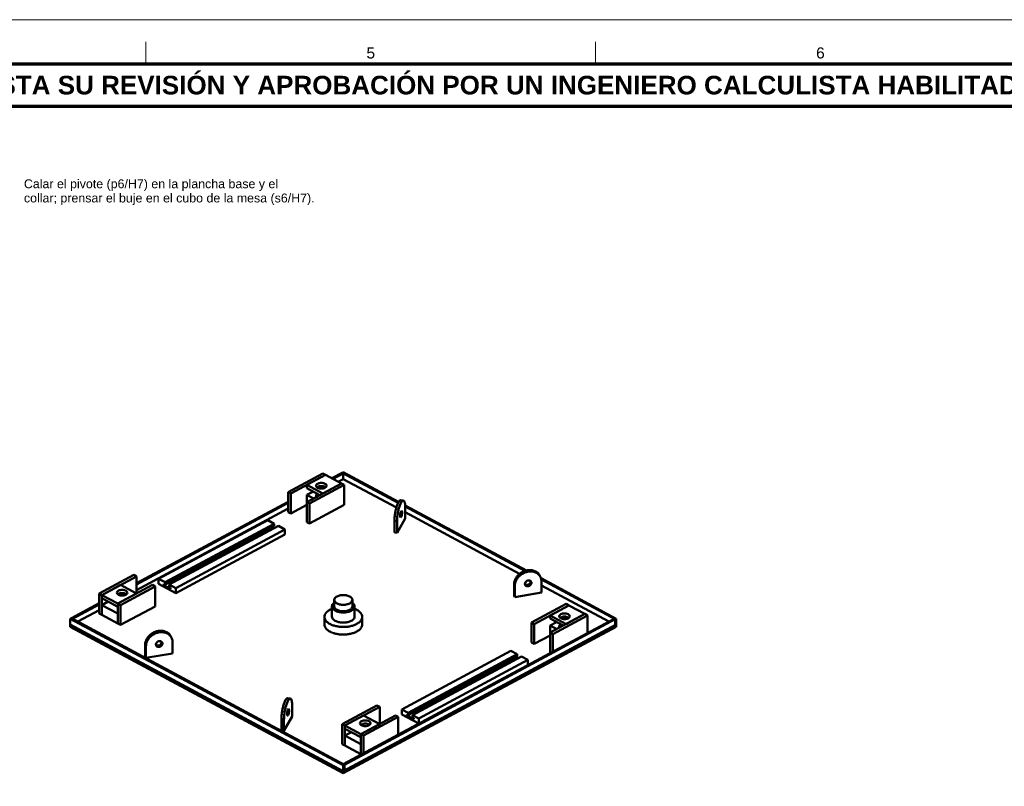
# Model space of a CAD drawing. Header units: millimetres. Extents: x 0 to 841, y 0 to 594.
# Tile 31 of 32: x 397 to 619, y 421 to 594. Entities that reach past the tile are written whole.
import ezdxf
from ezdxf.enums import TextEntityAlignment as Align

# ---------------------------------------------------------------- set-up
doc = ezdxf.new("R2010")
doc.units = ezdxf.units.MM
for name, color, linetype, lineweight in [('FINA', 7, 'CONTINUOUS', 18), ('MARCO', 7, 'CONTINUOUS', 70), ('TXT', 7, 'CONTINUOUS', 25), ('VIS', 7, 'CONTINUOUS', 50)]:
    doc.layers.add(name, color=color, linetype=linetype, lineweight=lineweight)
doc.styles.add('STD', font='LiberationSans-Regular.ttf')
doc.styles.add('STDB', font='LiberationSans-Bold.ttf')

msp = doc.modelspace()

# ---------------------------------------------------------------- linework, layer by layer
at = {"layer": 'FINA'}
for p, q in [((425.5, 584), (425.5, 589)), ((526.88, 584), (526.88, 589))]:
    msp.add_line(p, q, dxfattribs=at)
msp.add_lwpolyline([(0, 0), (841, 0), (841, 594), (0, 594)], close=True, dxfattribs=at)
at = {"layer": 'MARCO'}
for points in [[(20, 10), (831, 10), (831, 584), (20, 584)], [(20, 574.5), (831, 574.5), (831, 584), (20, 584)]]:
    msp.add_lwpolyline(points, close=True, dxfattribs=at)
at = {"layer": 'VIS'}
for points in [[(465.41, 491.7), (457.6, 487.5)], [(466.01, 491.38), (458.2, 487.18)], [(466.01, 491.38), (461.8, 489.12)], [(465.41, 491.7), (466.01, 491.38)], [(466.01, 491.38), (469.62, 489.44)], [(467.44, 490.61), (469.76, 491.85)], [(467.68, 490.48), (470, 491.72)], [(469.76, 491.85), (470, 491.98)], [(469.76, 491.85), (482.36, 485.09)], [(469.76, 491.85), (470, 491.72)], [(470, 491.98), (482.47, 485.29)], [(470, 490.43), (470, 491.72)], [(469.62, 489.44), (461.8, 485.25)], [(461.8, 488.4), (461.8, 489.12)], [(461.8, 489.12), (465.41, 487.18)], [(461.8, 488.4), (464.74, 486.82)], [(470.22, 489.12), (462.41, 484.92)], [(463.86, 488.92), (463.92, 489.12), (464.06, 489.28), (464.24, 489.39), (464.43, 489.47), (464.63, 489.52), (464.84, 489.55), (465.05, 489.56), (465.26, 489.55), (465.47, 489.52), (465.67, 489.47), (465.86, 489.39), (466.04, 489.28), (466.18, 489.12), (466.24, 488.92)], [(464.21, 488.47), (464.12, 488.52), (464.04, 488.58), (463.97, 488.65), (463.91, 488.73), (463.87, 488.83), (463.86, 488.92)], [(464.07, 488.57), (464.24, 488.68), (464.43, 488.75), (464.64, 488.81), (464.84, 488.84), (465.05, 488.85), (465.26, 488.84), (465.46, 488.81), (465.67, 488.75), (465.86, 488.68), (466.04, 488.57)], [(466.24, 488.92), (466.18, 488.72), (466.04, 488.57), (465.86, 488.45), (465.66, 488.38), (465.45, 488.32), (465.24, 488.29), (465.03, 488.28), (464.82, 488.3), (464.61, 488.33), (464.4, 488.39), (464.21, 488.47)], [(465.45, 488.81), (464.57, 488.34)], [(469.62, 489.44), (465.41, 487.18)], [(468.88, 489.83), (470, 490.43)], [(469.62, 489.44), (470.22, 489.12)], [(470, 490.43), (481.97, 484.01)], [(470.22, 484.61), (470.22, 489.12)], [(457.6, 483), (457.6, 487.5)], [(457.6, 487.5), (458.2, 487.18)], [(458.2, 482.68), (458.2, 487.18)], [(463.25, 487.63), (461.8, 486.85)], [(461.8, 485.25), (461.8, 486.85)], [(461.8, 486.85), (463.3, 486.05)], [(463.86, 486.66), (463.87, 486.76), (463.91, 486.85), (463.97, 486.93), (464.04, 487), (464.12, 487.06), (464.21, 487.11)], [(463.96, 486.4), (463.93, 486.44), (463.91, 486.48), (463.89, 486.52), (463.87, 486.57), (463.86, 486.61), (463.86, 486.66)], [(423.38, 466.95), (457.6, 485.32)], [(423.38, 466.69), (457.6, 485.07)], [(461.8, 484.61), (458.2, 482.68)], [(461.8, 480.74), (461.8, 485.25)], [(461.8, 485.25), (462.41, 484.92)], [(462.41, 480.42), (462.41, 484.92)], [(470.22, 484.61), (462.41, 480.42)], [(482.96, 485.69), (482.76, 485.63), (482.61, 485.49), (482.49, 485.31), (482.38, 485.13), (482.29, 484.94), (482.21, 484.74), (482.14, 484.54), (482.07, 484.34), (482.01, 484.14), (481.95, 483.93), (481.89, 483.73), (481.84, 483.52), (481.8, 483.32), (481.75, 483.11), (481.72, 482.9), (481.68, 482.69), (481.65, 482.48), (481.62, 482.27), (481.59, 482.06), (481.57, 481.85), (481.56, 481.64), (481.54, 481.43), (481.54, 481.21), (481.53, 481)], [(483.54, 485.6), (483.34, 485.54), (483.19, 485.39), (483.07, 485.22), (482.97, 485.03), (482.88, 484.84), (482.8, 484.64), (482.72, 484.45), (482.65, 484.24), (482.59, 484.04), (482.53, 483.84), (482.48, 483.63), (482.43, 483.43), (482.38, 483.22), (482.34, 483.01), (482.3, 482.8), (482.26, 482.59), (482.23, 482.39), (482.2, 482.17), (482.18, 481.96), (482.16, 481.75), (482.14, 481.54), (482.13, 481.33), (482.12, 481.12), (482.12, 480.91)], [(483.54, 485.6), (482.96, 485.69)], [(483.95, 484.12), (483.95, 484.35), (483.94, 484.58), (483.91, 484.81), (483.88, 485.03), (483.82, 485.26), (483.72, 485.46), (483.54, 485.6)], [(483.94, 484.5), (511.28, 469.82)], [(483.95, 484.23), (510.96, 469.73)], [(483.95, 481.54), (483.95, 484.12)], [(423.38, 465.4), (457.6, 483.77)], [(457.6, 483), (458.2, 482.68)], [(482.91, 481.76), (482.82, 481.93), (482.81, 482.14), (482.82, 482.34), (482.85, 482.54), (482.89, 482.74), (482.94, 482.94), (483.02, 483.13), (483.16, 483.27)], [(482.81, 482.07), (482.86, 482.21), (482.9, 482.36), (482.92, 482.5), (482.95, 482.65), (482.96, 482.8), (482.97, 482.95)], [(483.26, 482.9), (483.25, 482.7), (483.22, 482.49), (483.18, 482.29), (483.13, 482.09), (483.05, 481.9), (482.91, 481.76)], [(482.97, 482.95), (482.97, 482.96), (482.97, 482.97), (482.97, 482.98), (482.97, 482.99), (482.97, 483), (482.97, 483)], [(483.16, 483.27), (483.21, 483.23), (483.23, 483.16), (483.25, 483.1), (483.25, 483.04), (483.26, 482.97), (483.26, 482.9)], [(483.95, 482.94), (509.76, 469.09)], [(428.37, 467.94), (452.97, 481.15)], [(429.81, 467.16), (454.41, 480.37)], [(429.81, 466.65), (454.41, 479.86)], [(430.77, 466.65), (455.37, 479.86)], [(452.97, 481.15), (454.41, 480.37)], [(454.14, 479.71), (454.63, 479.45)], [(454.41, 480.37), (454.41, 479.86)], [(455.37, 479.86), (456.82, 479.08)], [(461.8, 480.74), (462.41, 480.42)], [(482.12, 480.91), (481.53, 481)], [(481.53, 481), (481.53, 478.42)], [(482.12, 478.32), (483.95, 481.54)], [(482.12, 480.91), (482.12, 478.32)], [(432.22, 465.87), (456.82, 479.08)], [(432.22, 464.73), (456.82, 477.93)], [(456.82, 477.93), (456.82, 479.08)], [(482.12, 478.32), (481.53, 478.42)], [(414.97, 464.62), (422.78, 468.81)], [(415.57, 464.29), (423.38, 468.49)], [(423.38, 468.49), (422.78, 468.81)], [(423.38, 464.62), (423.38, 468.49)], [(514.22, 468.78), (514.11, 468.95), (513.98, 469.11), (513.84, 469.26), (513.68, 469.39), (513.52, 469.51), (513.34, 469.61), (513.15, 469.7), (512.96, 469.77), (512.76, 469.83), (512.56, 469.87), (512.36, 469.9), (512.15, 469.91), (511.95, 469.91), (511.74, 469.9), (511.54, 469.87), (511.34, 469.84), (511.14, 469.79), (510.94, 469.73), (510.75, 469.66), (510.56, 469.58), (510.38, 469.49), (510.2, 469.39), (510.02, 469.28), (509.86, 469.16), (509.7, 469.03), (509.54, 468.9), (509.4, 468.75), (509.26, 468.6), (509.13, 468.44), (509.01, 468.28), (508.9, 468.1), (508.8, 467.92), (508.72, 467.73), (508.65, 467.54), (508.59, 467.34), (508.55, 467.14), (508.52, 466.94), (508.51, 466.74)], [(514.4, 468.46), (514.29, 468.64), (514.16, 468.8), (514.02, 468.95), (513.86, 469.08), (513.69, 469.2), (513.52, 469.3), (513.33, 469.39), (513.14, 469.46), (512.94, 469.51), (512.74, 469.56), (512.54, 469.58), (512.33, 469.6), (512.13, 469.6), (511.92, 469.58), (511.72, 469.56), (511.52, 469.52), (511.32, 469.47), (511.12, 469.41), (510.93, 469.34), (510.74, 469.26), (510.56, 469.17), (510.38, 469.07), (510.2, 468.96), (510.04, 468.85), (509.87, 468.72), (509.72, 468.58), (509.57, 468.44), (509.44, 468.29), (509.31, 468.13), (509.19, 467.96), (509.08, 467.79), (508.98, 467.61), (508.9, 467.42), (508.83, 467.23), (508.77, 467.03), (508.73, 466.83), (508.7, 466.63), (508.69, 466.42)], [(514.4, 468.46), (514.22, 468.78)], [(514.67, 467.41), (514.67, 467.59), (514.64, 467.77), (514.6, 467.95), (514.55, 468.13), (514.48, 468.3), (514.4, 468.46)], [(415.57, 464.29), (419.77, 466.55)], [(419.17, 462.36), (426.99, 466.55)], [(423.38, 464.62), (419.77, 466.55)], [(419.77, 462.03), (427.59, 466.23)], [(427.59, 466.23), (426.99, 466.55)], [(427.59, 461.73), (427.59, 466.23)], [(428.37, 466.79), (428.37, 467.94)], [(428.37, 467.94), (429.81, 467.16)], [(428.37, 466.79), (432.22, 464.73)], [(429.52, 466.8), (429.52, 466.52)], [(429.52, 466.8), (429.81, 466.65)], [(429.52, 466.52), (429.79, 466.66)], [(429.52, 466.52), (431.06, 465.69)], [(429.81, 467.16), (429.81, 466.65)], [(430.77, 466.65), (432.22, 465.87)], [(430.77, 466.65), (430.77, 466.13)], [(508.69, 466.42), (508.51, 466.74)], [(508.51, 466.74), (508.51, 464.15)], [(508.69, 466.42), (508.69, 463.84)], [(511.02, 466.53), (510.95, 466.74), (510.97, 466.96), (511.06, 467.15), (511.2, 467.32), (511.38, 467.45), (511.58, 467.53), (511.79, 467.57), (512.01, 467.55), (512.2, 467.45), (512.35, 467.29)], [(510.96, 466.71), (511.14, 466.61), (511.36, 466.57), (511.57, 466.6), (511.77, 466.67), (511.95, 466.79), (512.1, 466.95), (512.2, 467.14), (512.23, 467.35)], [(510.98, 466.62), (511.16, 466.48), (511.38, 466.42), (511.6, 466.43), (511.82, 466.49), (512.01, 466.61), (512.17, 466.77), (512.28, 466.97), (512.32, 467.19)], [(512.41, 467.03), (512.38, 466.83), (512.28, 466.64), (512.14, 466.48), (511.96, 466.36), (511.77, 466.29), (511.56, 466.26), (511.35, 466.28), (511.16, 466.38), (511.02, 466.53)], [(512.23, 467.35), (512.23, 467.36), (512.23, 467.38), (512.23, 467.39), (512.23, 467.4), (512.23, 467.42), (512.23, 467.43)], [(512.32, 467.19), (512.32, 467.22), (512.32, 467.25), (512.32, 467.28), (512.31, 467.31), (512.3, 467.34), (512.29, 467.37)], [(512.35, 467.29), (512.37, 467.25), (512.38, 467.21), (512.4, 467.17), (512.41, 467.12), (512.41, 467.08), (512.41, 467.03)], [(514.58, 468.05), (531.55, 458.94)], [(514.65, 467.75), (531.31, 458.81)], [(514.67, 464.82), (514.67, 467.41)], [(514.67, 466.45), (529.86, 458.29)], [(415.57, 464.29), (414.97, 464.62)], [(414.97, 460.11), (414.97, 464.62)], [(415.57, 459.79), (415.57, 464.29)], [(419.17, 462.36), (415.57, 464.29)], [(415.57, 463.58), (415.57, 464.29)], [(418.94, 464.81), (419.01, 465.01), (419.15, 465.17), (419.33, 465.28), (419.53, 465.36), (419.73, 465.41), (419.94, 465.44), (420.15, 465.45), (420.37, 465.44), (420.58, 465.4), (420.78, 465.35), (420.98, 465.26)], [(421.32, 464.81), (421.27, 464.61), (421.13, 464.46), (420.95, 464.34), (420.75, 464.26), (420.55, 464.21), (420.34, 464.18), (420.13, 464.17), (419.93, 464.18), (419.72, 464.21), (419.51, 464.26), (419.32, 464.34), (419.14, 464.46), (419, 464.61), (418.94, 464.81)], [(419.15, 464.45), (419.33, 464.56), (419.53, 464.64), (419.73, 464.69), (419.94, 464.72), (420.16, 464.73), (420.37, 464.72), (420.58, 464.68), (420.78, 464.63), (420.98, 464.54)], [(419.17, 462.36), (423.38, 464.62)], [(419.66, 464.22), (419.77, 464.29)], [(419.98, 464.18), (419.77, 464.29)], [(420.98, 465.26), (421.06, 465.21), (421.14, 465.15), (421.21, 465.08), (421.27, 465), (421.31, 464.91), (421.32, 464.81)], [(420.98, 464.54), (421, 464.53), (421.03, 464.52), (421.05, 464.5), (421.07, 464.48), (421.1, 464.47), (421.12, 464.45)], [(430.77, 466.13), (431.06, 465.98)], [(431.06, 465.98), (431.06, 465.69)], [(432.22, 464.73), (432.22, 465.87)], [(472.04, 463.18), (472, 463.39), (471.91, 463.57), (471.77, 463.73), (471.6, 463.86), (471.42, 463.97), (471.23, 464.06), (471.03, 464.13), (470.83, 464.18), (470.63, 464.23), (470.42, 464.26), (470.21, 464.27), (470, 464.28), (469.79, 464.27), (469.58, 464.26), (469.37, 464.23), (469.17, 464.18), (468.97, 464.13), (468.77, 464.06), (468.58, 463.97), (468.4, 463.86), (468.23, 463.73), (468.09, 463.57), (468, 463.39), (467.96, 463.18)], [(508.69, 463.84), (508.51, 464.15)], [(508.69, 463.84), (514.67, 464.82)], [(408.69, 459.07), (414.97, 462.44)], [(408.93, 458.94), (414.97, 462.18)], [(419.17, 461.64), (415.57, 463.58)], [(415.57, 462.03), (417.01, 462.8)], [(419.17, 460.09), (415.57, 462.03)], [(415.57, 459.79), (415.57, 462.03)], [(419.77, 462.03), (419.17, 462.36)], [(419.17, 457.85), (419.17, 462.36)], [(419.17, 461.64), (419.17, 462.36)], [(419.77, 457.53), (419.77, 462.03)], [(419.77, 457.53), (427.59, 461.73)], [(467.96, 462.54), (467.83, 462.44), (467.71, 462.32), (467.6, 462.19), (467.52, 462.05), (467.47, 461.89), (467.45, 461.72)], [(467.45, 461.72), (467.48, 461.51), (467.56, 461.32), (467.68, 461.15), (467.83, 461), (467.99, 460.88), (468.17, 460.77), (468.36, 460.67), (468.55, 460.59), (468.75, 460.53), (468.95, 460.47), (469.15, 460.43), (469.36, 460.4), (469.57, 460.37), (469.78, 460.36), (469.98, 460.35), (470.19, 460.36), (470.4, 460.37), (470.61, 460.39), (470.82, 460.42), (471.02, 460.47), (471.22, 460.52), (471.42, 460.58), (471.62, 460.66), (471.8, 460.75)], [(467.45, 461.72), (467.45, 459.43)], [(467.96, 463.18), (468, 462.98), (468.1, 462.79), (468.24, 462.63), (468.4, 462.5), (468.58, 462.4), (468.77, 462.31), (468.97, 462.24), (469.18, 462.18), (469.38, 462.14), (469.59, 462.11), (469.8, 462.09), (470.01, 462.09), (470.23, 462.1), (470.44, 462.11), (470.64, 462.14), (470.85, 462.19), (471.05, 462.25), (471.25, 462.32), (471.44, 462.41)], [(467.96, 463.18), (467.96, 461.72)], [(467.96, 461.72), (468, 461.51), (468.1, 461.33), (468.24, 461.17), (468.4, 461.04), (468.58, 460.93), (468.77, 460.85), (468.97, 460.77), (469.18, 460.72), (469.38, 460.68), (469.59, 460.65), (469.8, 460.63), (470.01, 460.63), (470.23, 460.63), (470.44, 460.65), (470.64, 460.68), (470.85, 460.73), (471.05, 460.78), (471.25, 460.86), (471.44, 460.95)], [(471.44, 462.41), (471.59, 462.5), (471.73, 462.6), (471.85, 462.72), (471.95, 462.86), (472.02, 463.02), (472.04, 463.18)], [(471.44, 460.95), (471.59, 461.03), (471.73, 461.14), (471.85, 461.26), (471.95, 461.4), (472.02, 461.55), (472.04, 461.72)], [(471.8, 460.75), (471.99, 460.86), (472.16, 460.99), (472.31, 461.14), (472.43, 461.31), (472.52, 461.51), (472.55, 461.72)], [(472.04, 463.18), (472.04, 461.72)], [(472.55, 461.72), (472.53, 461.89), (472.48, 462.05), (472.4, 462.19), (472.29, 462.32), (472.17, 462.44), (472.04, 462.54)], [(472.55, 461.72), (472.55, 459.43)], [(520.23, 462.27), (512.41, 458.07)], [(520.83, 461.95), (513.01, 457.75)], [(520.83, 461.95), (516.62, 459.69)], [(520.23, 462.27), (520.83, 461.95)], [(520.83, 461.95), (524.43, 460.01)], [(410.14, 458.29), (414.97, 460.89)], [(415.57, 459.79), (414.97, 460.11)], [(419.17, 457.85), (415.57, 459.79)], [(419.17, 457.85), (419.17, 460.09)], [(467.45, 461.19), (467.25, 461.11), (467.05, 461.01), (466.86, 460.9), (466.67, 460.79), (466.49, 460.66), (466.33, 460.52), (466.17, 460.36), (466.03, 460.19), (465.92, 460), (465.83, 459.8), (465.77, 459.59), (465.75, 459.37)], [(474.25, 459.37), (474.23, 459.59), (474.17, 459.8), (474.08, 460), (473.97, 460.19), (473.83, 460.36), (473.67, 460.52), (473.51, 460.66), (473.33, 460.79), (473.14, 460.9), (472.95, 461.01), (472.75, 461.11), (472.55, 461.19)], [(524.43, 460.01), (516.62, 455.82)], [(516.62, 458.97), (516.62, 459.69)], [(516.62, 459.69), (520.23, 457.75)], [(525.03, 459.69), (517.22, 455.49)], [(518.68, 459.49), (518.73, 459.69), (518.87, 459.85), (519.05, 459.96), (519.25, 460.04), (519.45, 460.09), (519.66, 460.12), (519.87, 460.13), (520.07, 460.12), (520.28, 460.09), (520.49, 460.04), (520.68, 459.96), (520.86, 459.85), (521, 459.69), (521.06, 459.49)], [(524.43, 460.01), (520.23, 457.75)], [(524.43, 460.01), (525.03, 459.69)], [(525.03, 455.7), (525.03, 459.69)], [(408.45, 458.94), (408.69, 459.07)], [(408.45, 457.65), (408.45, 458.94)], [(408.45, 458.94), (470, 425.89)], [(408.45, 457.13), (408.45, 457.65)], [(408.45, 457.65), (470, 424.6)], [(408.45, 457.65), (470, 424.6)], [(408.69, 459.07), (470.24, 426.02)], [(408.69, 459.07), (408.93, 458.94)], [(419.77, 457.53), (419.17, 457.85)], [(465.75, 459.37), (465.77, 459.16), (465.82, 458.96), (465.9, 458.77), (466.01, 458.59), (466.13, 458.42), (466.28, 458.27), (466.43, 458.13), (466.6, 458), (466.77, 457.89), (466.95, 457.78), (467.14, 457.68), (467.33, 457.6), (467.52, 457.52), (467.72, 457.44), (467.91, 457.38), (468.12, 457.32), (468.32, 457.27), (468.52, 457.23), (468.73, 457.19), (468.93, 457.16), (469.14, 457.13), (469.35, 457.11), (469.56, 457.1), (469.77, 457.09), (469.97, 457.09), (470.18, 457.09), (470.39, 457.1), (470.6, 457.11), (470.81, 457.13), (471.02, 457.15), (471.22, 457.18), (471.43, 457.22), (471.63, 457.26), (471.84, 457.31), (472.04, 457.37), (472.24, 457.43), (472.43, 457.5), (472.63, 457.58), (472.82, 457.66), (473.01, 457.76)], [(465.75, 459.37), (465.75, 457.65)], [(465.75, 457.65), (465.77, 457.44), (465.82, 457.24), (465.9, 457.05), (466.01, 456.87), (466.13, 456.7), (466.28, 456.55), (466.43, 456.41), (466.6, 456.28), (466.77, 456.16), (466.95, 456.06), (467.14, 455.96), (467.33, 455.87), (467.52, 455.8), (467.72, 455.72), (467.91, 455.66), (468.12, 455.6), (468.32, 455.55), (468.52, 455.51), (468.73, 455.47), (468.93, 455.44), (469.14, 455.41), (469.35, 455.39), (469.56, 455.38), (469.77, 455.37), (469.97, 455.37), (470.18, 455.37), (470.39, 455.38), (470.6, 455.39), (470.81, 455.41), (471.02, 455.43), (471.22, 455.46), (471.43, 455.5), (471.63, 455.54), (471.84, 455.59), (472.04, 455.65), (472.24, 455.71), (472.43, 455.78), (472.63, 455.85), (472.82, 455.94), (473.01, 456.03)], [(467.45, 459.43), (467.48, 459.22), (467.56, 459.03), (467.68, 458.86), (467.83, 458.71), (467.99, 458.58), (468.17, 458.47), (468.36, 458.38), (468.55, 458.3), (468.75, 458.23), (468.95, 458.18), (469.15, 458.13), (469.36, 458.1), (469.57, 458.08), (469.78, 458.06), (469.98, 458.06), (470.19, 458.06), (470.4, 458.07), (470.61, 458.1), (470.82, 458.13), (471.02, 458.17), (471.22, 458.22), (471.42, 458.29), (471.62, 458.37), (471.8, 458.46)], [(470, 426.15), (531.07, 458.94)], [(470, 424.6), (531.55, 457.65)], [(470.24, 426.02), (531.31, 458.81)], [(470.24, 424.73), (531.31, 457.52)], [(471.8, 458.46), (471.99, 458.57), (472.16, 458.7), (472.31, 458.85), (472.43, 459.02), (472.52, 459.22), (472.55, 459.43)], [(473.01, 457.76), (473.19, 457.86), (473.37, 457.98), (473.54, 458.11), (473.7, 458.25), (473.85, 458.4), (473.98, 458.57), (474.09, 458.75), (474.18, 458.95), (474.23, 459.16), (474.25, 459.37)], [(473.01, 456.03), (473.19, 456.14), (473.37, 456.26), (473.54, 456.39), (473.7, 456.53), (473.85, 456.68), (473.98, 456.85), (474.09, 457.03), (474.18, 457.23), (474.23, 457.44), (474.25, 457.65)], [(474.25, 459.37), (474.25, 457.65)], [(512.41, 453.57), (512.41, 458.07)], [(512.41, 458.07), (513.01, 457.75)], [(513.01, 453.25), (513.01, 457.75)], [(516.62, 458.97), (519.56, 457.39)], [(518.06, 458.2), (516.62, 457.42)], [(516.62, 455.82), (516.62, 457.42)], [(516.62, 457.42), (518.12, 456.62)], [(519.02, 459.04), (518.94, 459.09), (518.86, 459.15), (518.79, 459.22), (518.73, 459.3), (518.69, 459.4), (518.68, 459.49)], [(518.68, 457.23), (518.69, 457.33), (518.73, 457.42), (518.79, 457.5), (518.86, 457.57), (518.94, 457.63), (519.02, 457.68)], [(518.88, 459.14), (519.06, 459.25), (519.25, 459.32), (519.45, 459.38), (519.66, 459.41), (519.87, 459.42), (520.07, 459.41), (520.28, 459.38), (520.48, 459.32), (520.67, 459.25), (520.85, 459.14)], [(521.06, 459.49), (520.99, 459.29), (520.85, 459.14), (520.67, 459.02), (520.47, 458.95), (520.27, 458.89), (520.06, 458.86), (519.85, 458.86), (519.63, 458.87), (519.42, 458.9), (519.22, 458.96), (519.02, 459.04)], [(520.27, 459.38), (519.39, 458.91)], [(531.07, 458.94), (531.31, 458.81)], [(531.31, 458.81), (531.55, 458.94)], [(531.31, 457.52), (531.31, 458.81)], [(531.31, 457.52), (531.31, 458.81)], [(531.31, 457.52), (531.55, 457.65)], [(531.55, 457.65), (531.55, 458.94)], [(531.55, 457.13), (531.55, 457.65)], [(408.45, 457.13), (470, 424.09)], [(425.33, 453.05), (425.34, 453.26), (425.36, 453.46), (425.4, 453.66), (425.46, 453.86), (425.53, 454.05), (425.62, 454.24), (425.72, 454.42), (425.83, 454.59), (425.94, 454.76), (426.07, 454.92), (426.21, 455.07), (426.36, 455.22), (426.51, 455.35), (426.67, 455.48), (426.84, 455.6), (427.01, 455.71), (427.19, 455.81), (427.38, 455.9), (427.57, 455.98), (427.76, 456.05), (427.96, 456.11), (428.15, 456.15), (428.36, 456.19), (428.56, 456.22), (428.76, 456.23), (428.97, 456.23), (429.17, 456.21), (429.38, 456.19), (429.58, 456.15), (429.78, 456.09), (429.97, 456.02), (430.15, 455.93), (430.33, 455.83), (430.5, 455.71), (430.66, 455.58), (430.8, 455.43), (430.92, 455.27), (431.04, 455.1)], [(425.51, 452.74), (425.52, 452.94), (425.54, 453.15), (425.58, 453.35), (425.64, 453.55), (425.71, 453.74), (425.8, 453.92), (425.9, 454.1), (426, 454.28), (426.12, 454.45), (426.25, 454.61), (426.39, 454.76), (426.54, 454.9), (426.69, 455.04), (426.85, 455.16), (427.02, 455.28), (427.19, 455.39), (427.37, 455.49), (427.56, 455.58), (427.75, 455.66), (427.94, 455.73), (428.13, 455.79), (428.33, 455.84), (428.54, 455.88), (428.74, 455.9), (428.94, 455.91), (429.15, 455.91), (429.35, 455.9), (429.56, 455.87), (429.76, 455.83), (429.96, 455.78), (430.15, 455.7), (430.33, 455.62), (430.51, 455.51), (430.68, 455.4), (430.83, 455.26), (430.98, 455.12), (431.1, 454.95), (431.21, 454.78)], [(431.04, 455.1), (431.21, 454.78)], [(470, 424.09), (531.55, 457.13)], [(516.62, 455.18), (513.01, 453.25)], [(516.62, 451.31), (516.62, 455.82)], [(516.62, 455.82), (517.22, 455.49)], [(517.22, 451.51), (517.22, 455.49)], [(518.77, 456.97), (518.75, 457.01), (518.72, 457.05), (518.7, 457.09), (518.69, 457.14), (518.68, 457.18), (518.68, 457.23)], [(425.33, 450.47), (425.33, 453.05)], [(425.51, 452.74), (425.33, 453.05)], [(427.77, 453.11), (427.8, 453.32), (427.9, 453.51), (428.04, 453.66), (428.22, 453.78), (428.41, 453.86), (428.62, 453.89), (428.83, 453.86), (429.02, 453.77), (429.16, 453.61)], [(427.77, 453.03), (427.97, 452.92), (428.19, 452.89), (428.42, 452.92), (428.62, 453.01), (428.81, 453.14), (428.95, 453.32), (429.03, 453.53), (429.04, 453.75)], [(427.83, 452.85), (427.81, 452.89), (427.8, 452.93), (427.78, 452.98), (427.77, 453.02), (427.77, 453.07), (427.77, 453.11)], [(429.11, 453.68), (429.14, 453.47), (429.08, 453.25), (428.97, 453.06), (428.81, 452.91), (428.61, 452.8), (428.4, 452.74), (428.18, 452.74), (427.97, 452.8), (427.8, 452.93)], [(429.16, 453.61), (429.23, 453.4), (429.21, 453.19), (429.12, 452.99), (428.98, 452.82), (428.8, 452.7), (428.6, 452.61), (428.39, 452.58), (428.17, 452.6), (427.98, 452.69), (427.83, 452.85)], [(431.21, 454.78), (431.3, 454.62), (431.37, 454.45), (431.42, 454.27), (431.46, 454.09), (431.48, 453.91), (431.49, 453.72)], [(431.49, 453.72), (431.49, 451.14)], [(512.41, 453.57), (513.01, 453.25)], [(425.51, 450.16), (425.51, 452.74)], [(431.49, 451.14), (425.51, 450.16)], [(483.18, 438.51), (507.78, 451.72)], [(484.63, 437.73), (509.23, 450.94)], [(507.78, 451.72), (509.23, 450.94)], [(509.23, 450.94), (509.23, 450.43)], [(516.62, 451.31), (516.74, 451.25)], [(425.51, 450.16), (425.33, 450.47)], [(484.63, 437.22), (509.23, 450.43)], [(485.59, 437.22), (510.19, 450.43)], [(487.03, 436.44), (511.63, 449.65)], [(508.96, 450.28), (509.44, 450.02)], [(510.19, 450.43), (511.63, 449.65)], [(511.63, 448.5), (511.63, 449.65)], [(456.05, 436.34), (456.05, 436.55), (456.06, 436.77), (456.07, 436.98), (456.09, 437.19), (456.11, 437.4), (456.14, 437.61), (456.16, 437.82), (456.2, 438.03), (456.23, 438.24), (456.27, 438.45), (456.31, 438.66), (456.36, 438.86), (456.41, 439.07), (456.46, 439.27), (456.52, 439.48), (456.58, 439.68), (456.65, 439.88), (456.73, 440.08), (456.81, 440.27), (456.9, 440.47), (457, 440.65), (457.12, 440.83), (457.28, 440.97), (457.47, 441.03)], [(456.63, 436.25), (456.64, 436.46), (456.65, 436.67), (456.66, 436.88), (456.67, 437.09), (456.7, 437.3), (456.72, 437.51), (456.75, 437.72), (456.78, 437.93), (456.82, 438.14), (456.86, 438.35), (456.9, 438.56), (456.94, 438.77), (456.99, 438.97), (457.05, 439.18), (457.11, 439.38), (457.17, 439.58), (457.24, 439.78), (457.31, 439.98), (457.39, 440.18), (457.49, 440.37), (457.59, 440.55), (457.71, 440.73), (457.86, 440.88), (458.06, 440.94)], [(457.47, 441.03), (458.06, 440.94)], [(458.06, 440.94), (458.24, 440.8), (458.33, 440.59), (458.39, 440.37), (458.43, 440.15), (458.45, 439.92), (458.46, 439.69), (458.47, 439.46)], [(457.33, 437.46), (457.34, 437.67), (457.36, 437.87), (457.4, 438.07), (457.46, 438.27), (457.53, 438.47), (457.67, 438.61)], [(457.48, 438.34), (457.48, 438.18), (457.47, 438.03), (457.44, 437.87), (457.41, 437.71), (457.38, 437.56), (457.33, 437.41)], [(457.43, 437.1), (457.38, 437.14), (457.35, 437.2), (457.34, 437.26), (457.33, 437.33), (457.33, 437.39), (457.33, 437.46)], [(457.67, 438.61), (457.76, 438.43), (457.77, 438.23), (457.76, 438.02), (457.74, 437.82), (457.7, 437.62), (457.64, 437.42), (457.57, 437.23), (457.43, 437.1)], [(458.47, 439.46), (458.47, 436.87)], [(469.78, 435.19), (477.59, 439.38)], [(470.38, 434.86), (478.2, 439.06)], [(478.2, 439.06), (477.59, 439.38)], [(478.2, 435.19), (478.2, 439.06)], [(483.18, 437.36), (483.18, 438.51)], [(483.18, 438.51), (484.63, 437.73)], [(483.18, 437.36), (487.03, 435.3)], [(484.34, 437.37), (484.34, 437.09)], [(484.34, 437.37), (484.63, 437.22)], [(484.63, 437.73), (484.63, 437.22)], [(456.05, 433.76), (456.05, 436.34)], [(456.63, 436.25), (456.05, 436.34)], [(458.47, 436.87), (456.63, 433.66)], [(456.63, 433.66), (456.63, 436.25)], [(470.38, 434.86), (469.78, 435.19)], [(469.78, 430.68), (469.78, 435.19)], [(470.38, 434.86), (474.59, 437.12)], [(473.76, 435.38), (473.82, 435.58), (473.96, 435.74), (474.14, 435.85), (474.34, 435.93), (474.55, 435.98), (474.76, 436.01), (474.97, 436.02), (475.18, 436.01), (475.39, 435.97), (475.6, 435.92), (475.79, 435.83)], [(476.14, 435.38), (476.08, 435.18), (475.94, 435.03), (475.76, 434.91), (475.57, 434.83), (475.37, 434.78), (475.16, 434.75), (474.95, 434.74), (474.74, 434.75), (474.53, 434.78), (474.33, 434.83), (474.14, 434.91), (473.96, 435.03), (473.82, 435.18), (473.76, 435.38)], [(473.96, 435.02), (474.14, 435.13), (474.34, 435.21), (474.55, 435.26), (474.76, 435.29), (474.97, 435.3), (475.18, 435.29), (475.39, 435.25), (475.6, 435.2), (475.79, 435.11)], [(473.99, 432.93), (481.8, 437.12)], [(473.99, 432.93), (478.2, 435.19)], [(478.2, 435.19), (474.59, 437.12)], [(474.59, 432.6), (482.4, 436.8)], [(475.79, 435.83), (475.88, 435.78), (475.96, 435.72), (476.03, 435.65), (476.09, 435.57), (476.13, 435.48), (476.14, 435.38)], [(475.79, 435.11), (475.82, 435.1), (475.84, 435.09), (475.86, 435.07), (475.89, 435.05), (475.91, 435.04), (475.93, 435.02)], [(482.4, 436.8), (481.8, 437.12)], [(482.4, 432.81), (482.4, 436.8)], [(484.34, 437.09), (484.6, 437.23)], [(484.34, 437.09), (485.88, 436.26)], [(485.59, 437.22), (487.03, 436.44)], [(485.59, 437.22), (485.59, 436.7)], [(485.59, 436.7), (485.88, 436.55)], [(485.88, 436.55), (485.88, 436.26)], [(487.03, 435.3), (487.03, 436.44)], [(456.63, 433.66), (456.05, 433.76)], [(470.38, 430.36), (470.38, 434.86)], [(473.99, 432.93), (470.38, 434.86)], [(470.38, 434.15), (470.38, 434.86)], [(473.99, 432.21), (470.38, 434.15)], [(470.38, 432.6), (471.82, 433.37)], [(474.59, 432.6), (473.99, 432.93)], [(473.99, 428.42), (473.99, 432.93)], [(473.99, 432.21), (473.99, 432.93)], [(474.47, 434.79), (474.59, 434.86)], [(474.79, 434.75), (474.59, 434.86)], [(470.38, 430.36), (469.78, 430.68)], [(473.99, 430.66), (470.38, 432.6)], [(470.38, 430.36), (470.38, 432.6)], [(473.99, 428.42), (473.99, 430.66)], [(474.59, 428.62), (474.59, 432.6)], [(473.99, 428.42), (470.38, 430.36)], [(474.11, 428.36), (473.99, 428.42)], [(470, 426.15), (470.24, 426.02)], [(470, 425.89), (470.24, 426.02)], [(470, 424.6), (470, 425.89)], [(470, 424.6), (470.24, 424.73)], [(470, 424.09), (470, 424.6)], [(470.24, 424.73), (470.24, 426.02)], [(470.24, 424.73), (470.24, 426.02)]]:
    msp.add_lwpolyline(points, dxfattribs=at)

# ---------------------------------------------------------------- texts
at = {"layer": 'TXT'}
for s, height, style, p in [('5', 2.5, 'STD', (476.19, 586.5)), ('6', 2.5, 'STD', (577.56, 586.5)), ('ESTOS PLANOS NO SON VÁLIDOS PARA FABRICACIÓN HASTA SU REVISIÓN Y APROBACIÓN POR UN INGENIERO CALCULISTA HABILITADO.', 4.2, 'STDB', (425.5, 579.25))]:
    msp.add_text(s, height=height, dxfattribs=dict(at, style=style)).set_placement(p, align=Align.MIDDLE_CENTER)
at = {"layer": 'TXT', "style": 'STD'}
for s, p in [('Calar el pivote (p6/H7) en la plancha base y el', (398, 558)), ('collar; prensar el buje en el cubo de la mesa (s6/H7).', (398, 554.8))]:
    msp.add_text(s, height=2, dxfattribs=at).set_placement(p, align=Align.TOP_LEFT)

doc.saveas('drawing.dxf')
